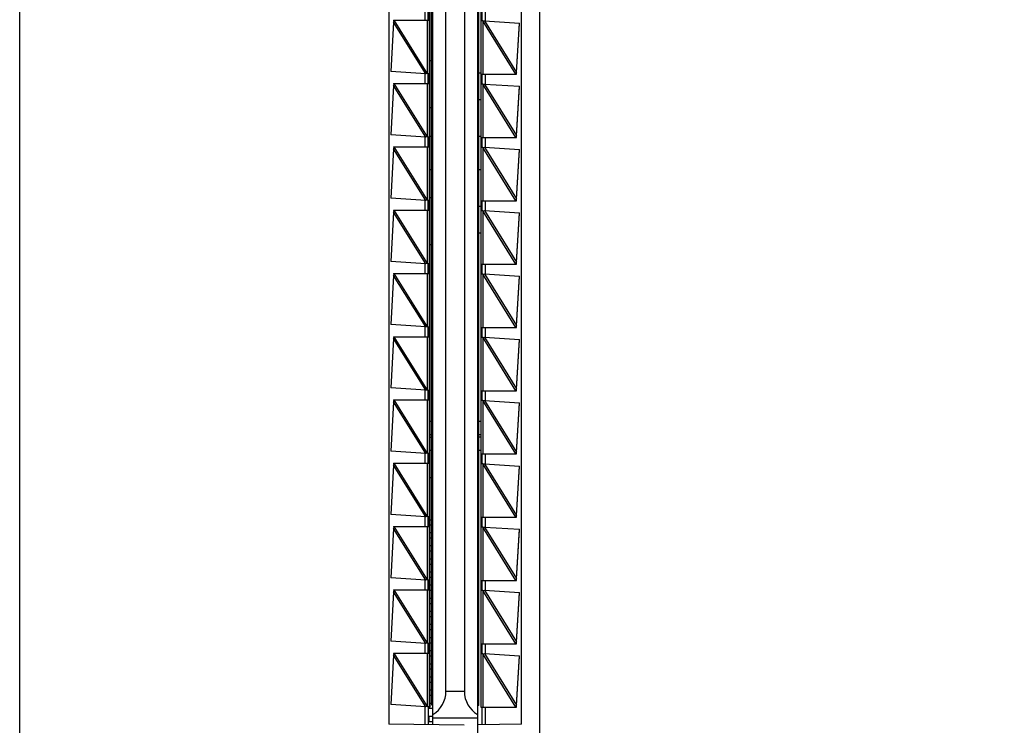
# Model space of a CAD drawing. Header units: inches. Extents: x 0 to 22, y 0 to 17.
# Tile 60 of 66: x 16.1 to 17.6, y 6.7 to 7.8. Entities that reach past the tile are written whole.
import ezdxf

# ---------------------------------------------------------------- set-up
doc = ezdxf.new("R2010")
doc.units = ezdxf.units.IN
doc.header["$LTSCALE"] = 1.21
doc.header["$MEASUREMENT"] = 0
doc.layers.get('0').update_dxf_attribs({"linetype": 'CONTINUOUS'})
doc.layers.add('DIMENSIONS', color=7, linetype='CONTINUOUS')
doc.styles.get("Standard").update_dxf_attribs({"font": 'txt', "width": 0.8})
doc.dimstyles.new('DIMSTYLE_2', dxfattribs={"dimtxt": 0.125, "dimasz": 0.18, "dimexe": 0.18, "dimexo": 0.0625, "dimgap": 0.09, "dimtad": 0, "dimtih": 1, "dimtoh": 1, "dimdec": 3, "dimzin": 4, "dimdsep": 46, "dimtxsty": 'STANDARD', "dimblk": '_FILLED', "dimblk1": '_FILLED', "dimblk2": '_FILLED', "dimcen": 0.09, "dimadec": 0, "dimazin": 0, "dimtp": 0.01, "dimtm": 0.01, "dimtfac": 1, "dimtdec": 3, "dimtofl": 0, "dimtmove": 0, "dimatfit": 3, "dimldrblk": '_FILLED', "dimfxl": 1, "dimtolj": 1, "dimtzin": 4, "dimarcsym": 0})

# ---------------------------------------------------------------- blocks, each defined once
blk = doc.blocks.new('*D21')
at = {"layer": 'DIMENSIONS', "color": 2, "linetype": 'CONTINUOUS'}
blk.add_line((16.2529, 11.0761), (16.2529, 11.698), dxfattribs=at)
at = {"layer": 'DIMENSIONS', "color": 2, "linetype": 'CONTINUOUS', "insert": (16.1904, 11.7605), "char_height": 0.125, "width": 1.225, "attachment_point": 1, "rotation": 90, "line_spacing_factor": 0.9}
blk.add_mtext('.502{\\Ftxt.shx;\\W1.000000;\\H0.125000; }[12.75]', dxfattribs=at)
blk = doc.blocks.new('_FILLED')
at = {"color": 0, "linetype": 'BYBLOCK'}
blk.add_solid([(0, 0), (-1, 0.1736), (-1, -0.1736)], dxfattribs=at)
blk = doc.blocks.new('*D23')
at = {"layer": 'DIMENSIONS', "color": 2, "linetype": 'CONTINUOUS'}
blk.add_line((16.4405, 10.8885), (17.5854, 10.8885), dxfattribs=at)
at = {"layer": 'DIMENSIONS', "color": 2, "linetype": 'CONTINUOUS', "insert": (17.6479, 10.951), "char_height": 0.125, "width": 1.425, "attachment_point": 1, "line_spacing_factor": 0.9}
blk.add_mtext('4.822{\\Ftxt.shx;\\W1.000000;\\H0.125000; }[122.48]', dxfattribs=at)

msp = doc.modelspace()

# ---------------------------------------------------------------- linework, layer by layer
at = {"color": 7, "linetype": 'CONTINUOUS'}
for p, q in [((16.1179, 6.0717), (16.1179, 10.8832)), ((16.8979, 10.8832), (16.8979, 6.0717)), ((16.8049, 10.257), (16.8049, 6.698)), ((16.6719, 10.2058), (16.6719, 6.7491)), ((16.7379, 6.748), (16.7379, 10.207)), ((16.8709, 6.7491), (16.8709, 10.2058)), ((16.7336, 10.1805), (16.7336, 6.7745)), ((16.8099, 10.1805), (16.8099, 6.7745)), ((16.7359, 10.178), (16.7359, 6.778)), ((16.8069, 6.777), (16.8069, 10.177)), ((16.7576, 6.798), (16.7576, 8.576)), ((16.7852, 8.576), (16.7852, 6.798)), ((16.7309, 7.8064), (16.7309, 7.8196)), ((16.8119, 7.8045), (16.8119, 7.8195)), ((16.6791, 7.8026), (16.6747, 7.7286)), ((16.679, 7.8055), (16.7329, 7.8055)), ((16.679, 7.8055), (16.6792, 7.8034)), ((16.6798, 7.8055), (16.6791, 7.8026)), ((16.6792, 7.8029), (16.6791, 7.8026)), ((16.7309, 7.8055), (16.7309, 7.8064)), ((16.8129, 7.8045), (16.8099, 7.8045)), ((16.8129, 7.8045), (16.8152, 7.8048)), ((16.8152, 7.8048), (16.8681, 7.8014)), ((16.8632, 7.7273), (16.8681, 7.8014)), ((16.8632, 7.7269), (16.868, 7.8008)), ((16.7359, 7.7445), (16.7336, 7.7445)), ((16.7275, 7.7251), (16.6747, 7.7286)), ((16.8625, 7.7245), (16.8632, 7.7273)), ((16.7298, 7.7255), (16.7275, 7.7251)), ((16.7298, 7.7255), (16.7329, 7.7255)), ((16.7309, 7.7246), (16.7309, 7.7255)), ((16.7309, 7.7114), (16.7309, 7.7246)), ((16.7309, 7.7245), (16.7309, 7.7114)), ((16.8069, 7.7265), (16.8099, 7.7265)), ((16.8099, 7.7245), (16.8633, 7.7245)), ((16.8119, 7.7095), (16.8119, 7.7245)), ((16.8632, 7.7268), (16.8632, 7.7269)), ((16.8632, 7.7266), (16.8632, 7.7268)), ((16.8633, 7.7245), (16.8632, 7.7266)), ((16.6791, 7.7076), (16.6747, 7.6336)), ((16.679, 7.7105), (16.7329, 7.7105)), ((16.679, 7.7105), (16.6792, 7.7084)), ((16.6798, 7.7105), (16.6791, 7.7076)), ((16.6792, 7.7079), (16.6791, 7.7076)), ((16.7309, 7.7105), (16.7309, 7.7114)), ((16.8129, 7.7095), (16.8099, 7.7095)), ((16.8129, 7.7095), (16.8152, 7.7098)), ((16.8152, 7.7098), (16.8681, 7.7064)), ((16.8632, 7.6323), (16.8681, 7.7064)), ((16.8632, 7.6319), (16.868, 7.7058)), ((16.8069, 7.6865), (16.8099, 7.6865)), ((16.7359, 7.674), (16.7336, 7.674)), ((16.7275, 7.6301), (16.6747, 7.6336)), ((16.7298, 7.6305), (16.7275, 7.6301)), ((16.7298, 7.6305), (16.7329, 7.6305)), ((16.7309, 7.6296), (16.7309, 7.6305)), ((16.7309, 7.6164), (16.7309, 7.6296)), ((16.7309, 7.6295), (16.7309, 7.6164)), ((16.7336, 7.6315), (16.7359, 7.6315)), ((16.8069, 7.6315), (16.8099, 7.6315)), ((16.8099, 7.6295), (16.8633, 7.6295)), ((16.8119, 7.6145), (16.8119, 7.6295)), ((16.8625, 7.6295), (16.8632, 7.6323)), ((16.8632, 7.6318), (16.8632, 7.6319)), ((16.8632, 7.6316), (16.8632, 7.6318)), ((16.8633, 7.6295), (16.8632, 7.6316)), ((16.6791, 7.6126), (16.6747, 7.5386)), ((16.679, 7.6155), (16.7329, 7.6155)), ((16.679, 7.6155), (16.6792, 7.6134)), ((16.6798, 7.6155), (16.6791, 7.6126)), ((16.6792, 7.6129), (16.6791, 7.6126)), ((16.7309, 7.6155), (16.7309, 7.6164)), ((16.8129, 7.6145), (16.8099, 7.6145)), ((16.8129, 7.6145), (16.8152, 7.6148)), ((16.8152, 7.6148), (16.8681, 7.6114)), ((16.8632, 7.5373), (16.8681, 7.6114)), ((16.8632, 7.5369), (16.868, 7.6108)), ((16.7336, 7.5815), (16.7359, 7.5815)), ((16.8069, 7.5815), (16.8099, 7.5815)), ((16.7275, 7.5351), (16.6747, 7.5386)), ((16.7298, 7.5355), (16.7275, 7.5351)), ((16.7298, 7.5355), (16.7329, 7.5355)), ((16.7309, 7.5346), (16.7309, 7.5355)), ((16.7359, 7.539), (16.7336, 7.539)), ((16.8625, 7.5345), (16.8632, 7.5373)), ((16.8632, 7.5368), (16.8632, 7.5369)), ((16.8632, 7.5366), (16.8632, 7.5368)), ((16.8633, 7.5345), (16.8632, 7.5366)), ((16.7309, 7.5214), (16.7309, 7.5346)), ((16.7309, 7.5345), (16.7309, 7.5214)), ((16.7309, 7.5205), (16.7309, 7.5214)), ((16.8069, 7.5265), (16.8099, 7.5265)), ((16.8099, 7.5345), (16.8633, 7.5345)), ((16.8119, 7.5195), (16.8119, 7.5345)), ((16.6791, 7.5176), (16.6747, 7.4436)), ((16.679, 7.5205), (16.7329, 7.5205)), ((16.679, 7.5205), (16.6792, 7.5184)), ((16.6798, 7.5205), (16.6791, 7.5176)), ((16.6792, 7.5179), (16.6791, 7.5176)), ((16.8129, 7.5195), (16.8099, 7.5195)), ((16.8129, 7.5195), (16.8152, 7.5198)), ((16.8152, 7.5198), (16.8681, 7.5164)), ((16.8632, 7.4423), (16.8681, 7.5164)), ((16.8632, 7.4419), (16.868, 7.5158)), ((16.8069, 7.4865), (16.8099, 7.4865)), ((16.7359, 7.4685), (16.7336, 7.4685)), ((16.7275, 7.4401), (16.6747, 7.4436)), ((16.7298, 7.4405), (16.7275, 7.4401)), ((16.7298, 7.4405), (16.7329, 7.4405)), ((16.7309, 7.4396), (16.7309, 7.4405)), ((16.7309, 7.4264), (16.7309, 7.4396)), ((16.7309, 7.4395), (16.7309, 7.4264)), ((16.8099, 7.4395), (16.8633, 7.4395)), ((16.8119, 7.4245), (16.8119, 7.4395)), ((16.8625, 7.4395), (16.8632, 7.4423)), ((16.8632, 7.4418), (16.8632, 7.4419)), ((16.8632, 7.4416), (16.8632, 7.4418)), ((16.8633, 7.4395), (16.8632, 7.4416)), ((16.6791, 7.4226), (16.6747, 7.3486)), ((16.679, 7.4255), (16.7329, 7.4255)), ((16.679, 7.4255), (16.6792, 7.4234)), ((16.6798, 7.4255), (16.6791, 7.4226)), ((16.6792, 7.4229), (16.6791, 7.4226)), ((16.7309, 7.4255), (16.7309, 7.4264)), ((16.8129, 7.4245), (16.8099, 7.4245)), ((16.8129, 7.4245), (16.8152, 7.4248)), ((16.8152, 7.4248), (16.8681, 7.4214)), ((16.8632, 7.3473), (16.8681, 7.4214)), ((16.8632, 7.3469), (16.868, 7.4208)), ((16.7275, 7.3451), (16.6747, 7.3486)), ((16.7298, 7.3455), (16.7275, 7.3451)), ((16.7298, 7.3455), (16.7329, 7.3455)), ((16.7309, 7.3446), (16.7309, 7.3455)), ((16.7309, 7.3314), (16.7309, 7.3446)), ((16.7309, 7.3445), (16.7309, 7.3314)), ((16.8099, 7.3445), (16.8633, 7.3445)), ((16.8119, 7.3295), (16.8119, 7.3445)), ((16.8625, 7.3445), (16.8632, 7.3473)), ((16.8632, 7.3468), (16.8632, 7.3469)), ((16.8632, 7.3466), (16.8632, 7.3468)), ((16.8633, 7.3445), (16.8632, 7.3466)), ((16.679, 7.3305), (16.7329, 7.3305)), ((16.679, 7.3305), (16.6792, 7.3284)), ((16.6798, 7.3305), (16.6791, 7.3276)), ((16.7309, 7.3305), (16.7309, 7.3314)), ((16.8129, 7.3295), (16.8099, 7.3295)), ((16.8129, 7.3295), (16.8152, 7.3298)), ((16.8152, 7.3298), (16.8681, 7.3264)), ((16.6791, 7.3276), (16.6747, 7.2536)), ((16.6792, 7.3279), (16.6791, 7.3276)), ((16.8632, 7.2523), (16.8681, 7.3264)), ((16.8632, 7.2519), (16.868, 7.3258)), ((16.7275, 7.2501), (16.6747, 7.2536)), ((16.7298, 7.2505), (16.7275, 7.2501)), ((16.7298, 7.2505), (16.7329, 7.2505)), ((16.7309, 7.2496), (16.7309, 7.2505)), ((16.7309, 7.2364), (16.7309, 7.2496)), ((16.7309, 7.2495), (16.7309, 7.2364)), ((16.8099, 7.2495), (16.8633, 7.2495)), ((16.8119, 7.2345), (16.8119, 7.2495)), ((16.8625, 7.2495), (16.8632, 7.2523)), ((16.8632, 7.2518), (16.8632, 7.2519)), ((16.8632, 7.2516), (16.8632, 7.2518)), ((16.8633, 7.2495), (16.8632, 7.2516)), ((16.6791, 7.2326), (16.6747, 7.1586)), ((16.679, 7.2355), (16.7329, 7.2355)), ((16.679, 7.2355), (16.6792, 7.2334)), ((16.6798, 7.2355), (16.6791, 7.2326)), ((16.6792, 7.2329), (16.6791, 7.2326)), ((16.7309, 7.2355), (16.7309, 7.2364)), ((16.8129, 7.2345), (16.8099, 7.2345)), ((16.8129, 7.2345), (16.8152, 7.2348)), ((16.8152, 7.2348), (16.8681, 7.2314)), ((16.8632, 7.1573), (16.8681, 7.2314)), ((16.8632, 7.1569), (16.868, 7.2308)), ((16.7359, 7.2034), (16.7336, 7.2034)), ((16.8099, 7.2034), (16.8069, 7.2034)), ((16.7336, 7.1837), (16.7359, 7.1837)), ((16.8069, 7.1837), (16.8099, 7.1837)), ((16.7336, 7.1797), (16.7359, 7.1797)), ((16.8099, 7.1797), (16.8069, 7.1797)), ((16.7275, 7.1551), (16.6747, 7.1586)), ((16.7298, 7.1555), (16.7275, 7.1551)), ((16.7298, 7.1555), (16.7329, 7.1555)), ((16.7309, 7.1546), (16.7309, 7.1555)), ((16.7309, 7.1414), (16.7309, 7.1546)), ((16.7309, 7.1545), (16.7309, 7.1414)), ((16.7336, 7.1601), (16.7359, 7.1601)), ((16.8069, 7.1601), (16.8099, 7.1601)), ((16.8099, 7.1545), (16.8633, 7.1545)), ((16.8119, 7.1395), (16.8119, 7.1545)), ((16.8625, 7.1545), (16.8632, 7.1573)), ((16.8632, 7.1568), (16.8632, 7.1569)), ((16.8632, 7.1566), (16.8632, 7.1568)), ((16.8633, 7.1545), (16.8632, 7.1566)), ((16.6791, 7.1376), (16.6747, 7.0636)), ((16.679, 7.1405), (16.7329, 7.1405)), ((16.679, 7.1405), (16.6792, 7.1384)), ((16.6798, 7.1405), (16.6791, 7.1376)), ((16.6792, 7.1379), (16.6791, 7.1376)), ((16.7309, 7.1405), (16.7309, 7.1414)), ((16.8129, 7.1395), (16.8099, 7.1395)), ((16.8129, 7.1395), (16.8152, 7.1398)), ((16.8152, 7.1398), (16.8681, 7.1364)), ((16.8632, 7.0623), (16.8681, 7.1364)), ((16.8632, 7.0619), (16.868, 7.1358)), ((16.7359, 7.1187), (16.7336, 7.1187)), ((16.7275, 7.0601), (16.6747, 7.0636)), ((16.7298, 7.0605), (16.7275, 7.0601)), ((16.7298, 7.0605), (16.7329, 7.0605)), ((16.7309, 7.0596), (16.7309, 7.0605)), ((16.7309, 7.0464), (16.7309, 7.0596)), ((16.7309, 7.0595), (16.7309, 7.0464)), ((16.7336, 7.0557), (16.7359, 7.0557)), ((16.7336, 7.0479), (16.7359, 7.0479)), ((16.8099, 7.0595), (16.8633, 7.0595)), ((16.8119, 7.0445), (16.8119, 7.0595)), ((16.8625, 7.0595), (16.8632, 7.0623)), ((16.8632, 7.0618), (16.8632, 7.0619)), ((16.8632, 7.0616), (16.8632, 7.0618)), ((16.8633, 7.0595), (16.8632, 7.0616)), ((16.6791, 7.0426), (16.6747, 6.9686)), ((16.679, 7.0455), (16.7329, 7.0455)), ((16.679, 7.0455), (16.6792, 7.0434)), ((16.6798, 7.0455), (16.6791, 7.0426)), ((16.6792, 7.0429), (16.6791, 7.0426)), ((16.7309, 7.0455), (16.7309, 7.0464)), ((16.7359, 7.036), (16.7336, 7.036)), ((16.8129, 7.0445), (16.8099, 7.0445)), ((16.8129, 7.0445), (16.8152, 7.0448)), ((16.8152, 7.0448), (16.8681, 7.0414)), ((16.8632, 6.9673), (16.8681, 7.0414)), ((16.8632, 6.9669), (16.868, 7.0408)), ((16.7359, 7.0282), (16.7336, 7.0282)), ((16.7359, 7.0164), (16.7336, 7.0164)), ((16.7359, 7.0085), (16.7336, 7.0085)), ((16.7359, 6.9967), (16.7336, 6.9967)), ((16.7359, 6.9888), (16.7336, 6.9888)), ((16.7359, 6.977), (16.7336, 6.977)), ((16.7275, 6.9651), (16.6747, 6.9686)), ((16.7298, 6.9655), (16.7275, 6.9651)), ((16.7298, 6.9655), (16.7329, 6.9655)), ((16.7309, 6.9646), (16.7309, 6.9655)), ((16.7309, 6.9514), (16.7309, 6.9646)), ((16.7309, 6.9645), (16.7309, 6.9514)), ((16.7359, 6.9691), (16.7336, 6.9691)), ((16.8099, 6.9645), (16.8633, 6.9645)), ((16.8119, 6.9495), (16.8119, 6.9645)), ((16.8625, 6.9645), (16.8632, 6.9673)), ((16.8632, 6.9668), (16.8632, 6.9669)), ((16.8632, 6.9666), (16.8632, 6.9668)), ((16.8633, 6.9645), (16.8632, 6.9666)), ((16.6791, 6.9476), (16.6747, 6.8736)), ((16.679, 6.9505), (16.7329, 6.9505)), ((16.679, 6.9505), (16.6792, 6.9484)), ((16.6798, 6.9505), (16.6791, 6.9476)), ((16.6792, 6.9479), (16.6791, 6.9476)), ((16.7309, 6.9505), (16.7309, 6.9514)), ((16.7359, 6.9573), (16.7336, 6.9573)), ((16.7359, 6.9494), (16.7336, 6.9494)), ((16.8129, 6.9495), (16.8099, 6.9495)), ((16.8129, 6.9495), (16.8152, 6.9498)), ((16.8152, 6.9498), (16.8681, 6.9464)), ((16.8632, 6.8723), (16.8681, 6.9464)), ((16.8632, 6.8719), (16.868, 6.9458)), ((16.7359, 6.9376), (16.7336, 6.9376)), ((16.7359, 6.9297), (16.7336, 6.9297)), ((16.7359, 6.9179), (16.7336, 6.9179)), ((16.7359, 6.9101), (16.7336, 6.9101)), ((16.7359, 6.8983), (16.7336, 6.8983)), ((16.7359, 6.8904), (16.7336, 6.8904)), ((16.7275, 6.8701), (16.6747, 6.8736)), ((16.7298, 6.8705), (16.7275, 6.8701)), ((16.7298, 6.8705), (16.7329, 6.8705)), ((16.7309, 6.8696), (16.7309, 6.8705)), ((16.7359, 6.8786), (16.7336, 6.8786)), ((16.7359, 6.8707), (16.7336, 6.8707)), ((16.8625, 6.8695), (16.8632, 6.8723)), ((16.8632, 6.8718), (16.8632, 6.8719)), ((16.8632, 6.8716), (16.8632, 6.8718)), ((16.8633, 6.8695), (16.8632, 6.8716)), ((16.7309, 6.8564), (16.7309, 6.8696)), ((16.7309, 6.8695), (16.7309, 6.8564)), ((16.7309, 6.8555), (16.7309, 6.8564)), ((16.7359, 6.8589), (16.7336, 6.8589)), ((16.8099, 6.8695), (16.8633, 6.8695)), ((16.8119, 6.8545), (16.8119, 6.8695)), ((16.6791, 6.8526), (16.6747, 6.7786)), ((16.679, 6.8555), (16.7329, 6.8555)), ((16.679, 6.8555), (16.6792, 6.8534)), ((16.6798, 6.8555), (16.6791, 6.8526)), ((16.6792, 6.8529), (16.6791, 6.8526)), ((16.7359, 6.851), (16.7336, 6.851)), ((16.8129, 6.8545), (16.8099, 6.8545)), ((16.8129, 6.8545), (16.8152, 6.8548)), ((16.8152, 6.8548), (16.8681, 6.8514)), ((16.8632, 6.7773), (16.8681, 6.8514)), ((16.8632, 6.7769), (16.868, 6.8508)), ((16.7359, 6.8392), (16.7336, 6.8392)), ((16.7359, 6.8313), (16.7336, 6.8313)), ((16.7359, 6.8195), (16.7336, 6.8195)), ((16.7359, 6.8116), (16.7336, 6.8116)), ((16.7359, 6.7998), (16.7336, 6.7998)), ((16.7359, 6.792), (16.7336, 6.792)), ((16.7275, 6.7751), (16.6747, 6.7786)), ((16.7298, 6.7755), (16.7275, 6.7751)), ((16.7298, 6.7755), (16.7329, 6.7755)), ((16.7309, 6.7746), (16.7309, 6.7755)), ((16.7309, 6.7745), (16.7336, 6.7745)), ((16.7309, 6.7745), (16.7309, 6.7481)), ((16.732, 6.7745), (16.732, 6.7723)), ((16.7379, 6.7723), (16.732, 6.7723)), ((16.7329, 6.7745), (16.7329, 6.7755)), ((16.7359, 6.7801), (16.7336, 6.7801)), ((16.7359, 6.778), (16.7379, 6.778)), ((16.8069, 6.777), (16.8049, 6.777)), ((16.8099, 6.7745), (16.8633, 6.7745)), ((16.8119, 6.7481), (16.8119, 6.7745)), ((16.8625, 6.7745), (16.8632, 6.7773)), ((16.8632, 6.7768), (16.8632, 6.7769)), ((16.8632, 6.7766), (16.8632, 6.7768)), ((16.8633, 6.7745), (16.8632, 6.7766)), ((16.7379, 6.7605), (16.732, 6.7605)), ((16.732, 6.7605), (16.732, 6.7526)), ((16.7379, 6.7526), (16.732, 6.7526)), ((16.8049, 6.758), (16.7379, 6.758)), ((16.785, 6.7472), (16.6719, 6.7491)), ((16.8709, 6.7491), (16.8049, 6.748))]:
    msp.add_line(p, q, dxfattribs=at)
at = {"color": 9, "linetype": 'CONTINUOUS'}
for p, q in [((16.726, 7.8202), (16.726, 7.8055)), ((16.8168, 7.8047), (16.8168, 7.8195)), ((16.7275, 7.7251), (16.6791, 7.8026)), ((16.7299, 7.7253), (16.6798, 7.8055)), ((16.7299, 7.7253), (16.7299, 7.8055)), ((16.7329, 7.7255), (16.7329, 7.8055)), ((16.8625, 7.7245), (16.8128, 7.8046)), ((16.8128, 7.8046), (16.8128, 7.7245)), ((16.8152, 7.8048), (16.8632, 7.7273)), ((16.726, 7.7252), (16.726, 7.7105)), ((16.8168, 7.7097), (16.8168, 7.7245)), ((16.7275, 7.6301), (16.6791, 7.7076)), ((16.7299, 7.6303), (16.6798, 7.7105)), ((16.7299, 7.6303), (16.7299, 7.7105)), ((16.7329, 7.6305), (16.7329, 7.7105)), ((16.8625, 7.6295), (16.8128, 7.7096)), ((16.8128, 7.7096), (16.8128, 7.6295)), ((16.8152, 7.7098), (16.8632, 7.6323)), ((16.726, 7.6302), (16.726, 7.6155)), ((16.8168, 7.6147), (16.8168, 7.6295)), ((16.7275, 7.5351), (16.6791, 7.6126)), ((16.7299, 7.5353), (16.6798, 7.6155)), ((16.7299, 7.5353), (16.7299, 7.6155)), ((16.7329, 7.5355), (16.7329, 7.6155)), ((16.8625, 7.5345), (16.8128, 7.6146)), ((16.8128, 7.6146), (16.8128, 7.5345)), ((16.8152, 7.6148), (16.8632, 7.5373)), ((16.726, 7.5352), (16.726, 7.5205)), ((16.8168, 7.5197), (16.8168, 7.5345)), ((16.7275, 7.4401), (16.6791, 7.5176)), ((16.7299, 7.4403), (16.6798, 7.5205)), ((16.7299, 7.4403), (16.7299, 7.5205)), ((16.7329, 7.4405), (16.7329, 7.5205)), ((16.8625, 7.4395), (16.8128, 7.5196)), ((16.8128, 7.5196), (16.8128, 7.4395)), ((16.8152, 7.5198), (16.8632, 7.4423)), ((16.726, 7.4402), (16.726, 7.4255)), ((16.8168, 7.4247), (16.8168, 7.4395)), ((16.7275, 7.3451), (16.6791, 7.4226)), ((16.7299, 7.3453), (16.6798, 7.4255)), ((16.7299, 7.3453), (16.7299, 7.4255)), ((16.7329, 7.3455), (16.7329, 7.4255)), ((16.8625, 7.3445), (16.8128, 7.4246)), ((16.8128, 7.4246), (16.8128, 7.3445)), ((16.8152, 7.4248), (16.8632, 7.3473)), ((16.726, 7.3452), (16.726, 7.3305)), ((16.8168, 7.3297), (16.8168, 7.3445)), ((16.7299, 7.2503), (16.6798, 7.3305)), ((16.7299, 7.2503), (16.7299, 7.3305)), ((16.7329, 7.2505), (16.7329, 7.3305)), ((16.8625, 7.2495), (16.8128, 7.3296)), ((16.8128, 7.3296), (16.8128, 7.2495)), ((16.8152, 7.3298), (16.8632, 7.2523)), ((16.7275, 7.2501), (16.6791, 7.3276)), ((16.726, 7.2502), (16.726, 7.2355)), ((16.8168, 7.2347), (16.8168, 7.2495)), ((16.7275, 7.1551), (16.6791, 7.2326)), ((16.7299, 7.1553), (16.6798, 7.2355)), ((16.7299, 7.1553), (16.7299, 7.2355)), ((16.7329, 7.1555), (16.7329, 7.2355)), ((16.8625, 7.1545), (16.8128, 7.2346)), ((16.8128, 7.2346), (16.8128, 7.1545)), ((16.8152, 7.2348), (16.8632, 7.1573)), ((16.726, 7.1552), (16.726, 7.1405)), ((16.8168, 7.1397), (16.8168, 7.1545)), ((16.7275, 7.0601), (16.6791, 7.1376)), ((16.7299, 7.0603), (16.6798, 7.1405)), ((16.7299, 7.0603), (16.7299, 7.1405)), ((16.7329, 7.0605), (16.7329, 7.1405)), ((16.8625, 7.0595), (16.8128, 7.1396)), ((16.8128, 7.1396), (16.8128, 7.0595)), ((16.8152, 7.1398), (16.8632, 7.0623)), ((16.726, 7.0602), (16.726, 7.0455)), ((16.8168, 7.0447), (16.8168, 7.0595)), ((16.7275, 6.9651), (16.6791, 7.0426)), ((16.7299, 6.9653), (16.6798, 7.0455)), ((16.7299, 6.9653), (16.7299, 7.0455)), ((16.7329, 6.9655), (16.7329, 7.0455)), ((16.8625, 6.9645), (16.8128, 7.0446)), ((16.8128, 7.0446), (16.8128, 6.9645)), ((16.8152, 7.0448), (16.8632, 6.9673)), ((16.726, 6.9652), (16.726, 6.9505)), ((16.8168, 6.9497), (16.8168, 6.9645)), ((16.7275, 6.8701), (16.6791, 6.9476)), ((16.7299, 6.8703), (16.6798, 6.9505)), ((16.7299, 6.8703), (16.7299, 6.9505)), ((16.7329, 6.8705), (16.7329, 6.9505)), ((16.8625, 6.8695), (16.8128, 6.9496)), ((16.8128, 6.9496), (16.8128, 6.8695)), ((16.8152, 6.9498), (16.8632, 6.8723)), ((16.726, 6.8702), (16.726, 6.8555)), ((16.8168, 6.8547), (16.8168, 6.8695)), ((16.7275, 6.7751), (16.6791, 6.8526)), ((16.7299, 6.7753), (16.6798, 6.8555)), ((16.7299, 6.7753), (16.7299, 6.8555)), ((16.7329, 6.7755), (16.7329, 6.8555)), ((16.8625, 6.7745), (16.8128, 6.8546)), ((16.8128, 6.8546), (16.8128, 6.7745)), ((16.8152, 6.8548), (16.8632, 6.7773)), ((16.7852, 6.798), (16.7576, 6.798)), ((16.726, 6.7752), (16.726, 6.7482)), ((16.8168, 6.7482), (16.8168, 6.7745))]:
    msp.add_line(p, q, dxfattribs=at)
at = {"color": 7, "linetype": 'CONTINUOUS'}
for points in [[(16.6792, 7.8034), (16.6792, 7.8032), (16.6792, 7.8029)], [(16.6792, 7.7084), (16.6792, 7.7082), (16.6792, 7.7079)], [(16.6792, 7.6134), (16.6792, 7.6132), (16.6792, 7.6129)], [(16.6792, 7.5184), (16.6792, 7.5182), (16.6792, 7.5179)], [(16.6792, 7.4234), (16.6792, 7.4232), (16.6792, 7.4229)], [(16.6792, 7.3284), (16.6792, 7.3282), (16.6792, 7.3279)], [(16.6792, 7.2334), (16.6792, 7.2332), (16.6792, 7.2329)], [(16.6792, 7.1384), (16.6792, 7.1382), (16.6792, 7.1379)], [(16.6792, 7.0434), (16.6792, 7.0432), (16.6792, 7.0429)], [(16.6792, 6.9484), (16.6792, 6.9482), (16.6792, 6.9479)], [(16.6792, 6.8534), (16.6792, 6.8532), (16.6792, 6.8529)]]:
    msp.add_lwpolyline(points, dxfattribs=at)
for centre, start_param, end_param in [((16.7176, 6.798), -2.595485, -1.557405), ((16.8252, 6.798), -4.698998, -3.660917)]:
    msp.add_ellipse(centre, major_axis=(0.0005, 0.04), ratio=1, start_param=start_param, end_param=end_param, dxfattribs=at)
for points, knots in [([(16.7329, 7.8055), (16.7329, 7.8055), (16.7329, 7.8055), (16.7329, 7.8055), (16.7329, 7.8055), (16.7329, 7.8055), (16.7329, 7.8055), (16.7329, 7.8055), (16.7329, 7.8056), (16.7329, 7.8056), (16.7329, 7.8057), (16.7329, 7.8058), (16.7329, 7.8059), (16.7329, 7.806), (16.7329, 7.8062), (16.7329, 7.8064), (16.7329, 7.8065), (16.7329, 7.8068), (16.7329, 7.8072), (16.733, 7.8077), (16.733, 7.8082), (16.733, 7.8088), (16.733, 7.8094), (16.733, 7.8101), (16.733, 7.8108), (16.733, 7.8118), (16.733, 7.813), (16.733, 7.8142), (16.733, 7.8151), (16.733, 7.8158), (16.733, 7.8165), (16.733, 7.8171), (16.733, 7.8177), (16.733, 7.8183), (16.7329, 7.8188), (16.7329, 7.8191), (16.7329, 7.8194), (16.7329, 7.8196), (16.7329, 7.8197), (16.7329, 7.8199), (16.7329, 7.82), (16.7329, 7.8201), (16.7329, 7.8202), (16.7329, 7.8203), (16.7329, 7.8204), (16.7329, 7.8204), (16.7329, 7.8204), (16.7329, 7.8205), (16.7329, 7.8205), (16.7329, 7.8205), (16.7329, 7.8205), (16.7329, 7.8205), (16.7329, 7.8205)], [0, 0, 0, 0, 0.000262, 0.000478, 0.000762, 0.001117, 0.001544, 0.002618, 0.005649, 0.009863, 0.015252, 0.021806, 0.029509, 0.038344, 0.04829, 0.059322, 0.071416, 0.084541, 0.113757, 0.146691, 0.183026, 0.222412, 0.26447, 0.308796, 0.354963, 0.402526, 0.5, 0.597474, 0.645037, 0.691204, 0.73553, 0.777588, 0.816974, 0.853309, 0.886243, 0.915459, 0.928584, 0.940678, 0.95171, 0.961656, 0.970491, 0.978194, 0.984748, 0.990137, 0.994351, 0.997382, 0.998456, 0.998883, 0.999238, 0.999522, 0.999738, 1, 1, 1, 1]), ([(16.7329, 7.7105), (16.7329, 7.7105), (16.7329, 7.7105), (16.7329, 7.7105), (16.7329, 7.7105), (16.7329, 7.7105), (16.7329, 7.7105), (16.7329, 7.7105), (16.7329, 7.7106), (16.7329, 7.7106), (16.7329, 7.7107), (16.7329, 7.7108), (16.7329, 7.7109), (16.7329, 7.711), (16.7329, 7.7112), (16.7329, 7.7114), (16.7329, 7.7115), (16.7329, 7.7118), (16.7329, 7.7122), (16.733, 7.7127), (16.733, 7.7132), (16.733, 7.7138), (16.733, 7.7144), (16.733, 7.7151), (16.733, 7.7158), (16.733, 7.7168), (16.733, 7.718), (16.733, 7.7192), (16.733, 7.7201), (16.733, 7.7208), (16.733, 7.7215), (16.733, 7.7221), (16.733, 7.7227), (16.733, 7.7233), (16.7329, 7.7238), (16.7329, 7.7241), (16.7329, 7.7244), (16.7329, 7.7246), (16.7329, 7.7247), (16.7329, 7.7249), (16.7329, 7.725), (16.7329, 7.7251), (16.7329, 7.7252), (16.7329, 7.7253), (16.7329, 7.7254), (16.7329, 7.7254), (16.7329, 7.7254), (16.7329, 7.7255), (16.7329, 7.7255), (16.7329, 7.7255), (16.7329, 7.7255), (16.7329, 7.7255), (16.7329, 7.7255)], [0, 0, 0, 0, 0.000262, 0.000478, 0.000762, 0.001117, 0.001544, 0.002618, 0.005649, 0.009863, 0.015252, 0.021806, 0.029509, 0.038344, 0.04829, 0.059322, 0.071416, 0.084541, 0.113757, 0.146691, 0.183026, 0.222412, 0.26447, 0.308796, 0.354963, 0.402526, 0.5, 0.597474, 0.645037, 0.691204, 0.73553, 0.777588, 0.816974, 0.853309, 0.886243, 0.915459, 0.928584, 0.940678, 0.95171, 0.961656, 0.970491, 0.978194, 0.984748, 0.990137, 0.994351, 0.997382, 0.998456, 0.998883, 0.999238, 0.999522, 0.999738, 1, 1, 1, 1]), ([(16.7329, 7.6155), (16.7329, 7.6155), (16.7329, 7.6155), (16.7329, 7.6155), (16.7329, 7.6155), (16.7329, 7.6155), (16.7329, 7.6155), (16.7329, 7.6155), (16.7329, 7.6156), (16.7329, 7.6156), (16.7329, 7.6157), (16.7329, 7.6158), (16.7329, 7.6159), (16.7329, 7.616), (16.7329, 7.6162), (16.7329, 7.6164), (16.7329, 7.6165), (16.7329, 7.6168), (16.7329, 7.6172), (16.733, 7.6177), (16.733, 7.6182), (16.733, 7.6188), (16.733, 7.6194), (16.733, 7.6201), (16.733, 7.6208), (16.733, 7.6218), (16.733, 7.623), (16.733, 7.6242), (16.733, 7.6251), (16.733, 7.6258), (16.733, 7.6265), (16.733, 7.6271), (16.733, 7.6277), (16.733, 7.6283), (16.7329, 7.6288), (16.7329, 7.6291), (16.7329, 7.6294), (16.7329, 7.6296), (16.7329, 7.6297), (16.7329, 7.6299), (16.7329, 7.63), (16.7329, 7.6301), (16.7329, 7.6302), (16.7329, 7.6303), (16.7329, 7.6304), (16.7329, 7.6304), (16.7329, 7.6304), (16.7329, 7.6305), (16.7329, 7.6305), (16.7329, 7.6305), (16.7329, 7.6305), (16.7329, 7.6305), (16.7329, 7.6305)], [0, 0, 0, 0, 0.000262, 0.000478, 0.000762, 0.001117, 0.001544, 0.002618, 0.005649, 0.009863, 0.015252, 0.021806, 0.029509, 0.038344, 0.04829, 0.059322, 0.071416, 0.084541, 0.113757, 0.146691, 0.183026, 0.222412, 0.26447, 0.308796, 0.354963, 0.402526, 0.5, 0.597474, 0.645037, 0.691204, 0.73553, 0.777588, 0.816974, 0.853309, 0.886243, 0.915459, 0.928584, 0.940678, 0.95171, 0.961656, 0.970491, 0.978194, 0.984748, 0.990137, 0.994351, 0.997382, 0.998456, 0.998883, 0.999238, 0.999522, 0.999738, 1, 1, 1, 1]), ([(16.7329, 7.5205), (16.7329, 7.5205), (16.7329, 7.5205), (16.7329, 7.5205), (16.7329, 7.5205), (16.7329, 7.5205), (16.7329, 7.5205), (16.7329, 7.5205), (16.7329, 7.5206), (16.7329, 7.5206), (16.7329, 7.5207), (16.7329, 7.5208), (16.7329, 7.5209), (16.7329, 7.521), (16.7329, 7.5212), (16.7329, 7.5214), (16.7329, 7.5215), (16.7329, 7.5218), (16.7329, 7.5222), (16.733, 7.5227), (16.733, 7.5232), (16.733, 7.5238), (16.733, 7.5244), (16.733, 7.5251), (16.733, 7.5258), (16.733, 7.5268), (16.733, 7.528), (16.733, 7.5292), (16.733, 7.5301), (16.733, 7.5308), (16.733, 7.5315), (16.733, 7.5321), (16.733, 7.5327), (16.733, 7.5333), (16.7329, 7.5338), (16.7329, 7.5341), (16.7329, 7.5344), (16.7329, 7.5346), (16.7329, 7.5347), (16.7329, 7.5349), (16.7329, 7.535), (16.7329, 7.5351), (16.7329, 7.5352), (16.7329, 7.5353), (16.7329, 7.5354), (16.7329, 7.5354), (16.7329, 7.5354), (16.7329, 7.5355), (16.7329, 7.5355), (16.7329, 7.5355), (16.7329, 7.5355), (16.7329, 7.5355), (16.7329, 7.5355)], [0, 0, 0, 0, 0.000262, 0.000478, 0.000762, 0.001117, 0.001544, 0.002618, 0.005649, 0.009863, 0.015252, 0.021806, 0.029509, 0.038344, 0.04829, 0.059322, 0.071416, 0.084541, 0.113757, 0.146691, 0.183026, 0.222412, 0.26447, 0.308796, 0.354963, 0.402526, 0.5, 0.597474, 0.645037, 0.691204, 0.73553, 0.777588, 0.816974, 0.853309, 0.886243, 0.915459, 0.928584, 0.940678, 0.95171, 0.961656, 0.970491, 0.978194, 0.984748, 0.990137, 0.994351, 0.997382, 0.998456, 0.998883, 0.999238, 0.999522, 0.999738, 1, 1, 1, 1]), ([(16.7329, 7.4255), (16.7329, 7.4255), (16.7329, 7.4255), (16.7329, 7.4255), (16.7329, 7.4255), (16.7329, 7.4255), (16.7329, 7.4255), (16.7329, 7.4255), (16.7329, 7.4256), (16.7329, 7.4256), (16.7329, 7.4257), (16.7329, 7.4258), (16.7329, 7.4259), (16.7329, 7.426), (16.7329, 7.4262), (16.7329, 7.4264), (16.7329, 7.4265), (16.7329, 7.4268), (16.7329, 7.4272), (16.733, 7.4277), (16.733, 7.4282), (16.733, 7.4288), (16.733, 7.4294), (16.733, 7.4301), (16.733, 7.4308), (16.733, 7.4318), (16.733, 7.433), (16.733, 7.4342), (16.733, 7.4351), (16.733, 7.4358), (16.733, 7.4365), (16.733, 7.4371), (16.733, 7.4377), (16.733, 7.4383), (16.7329, 7.4388), (16.7329, 7.4391), (16.7329, 7.4394), (16.7329, 7.4396), (16.7329, 7.4397), (16.7329, 7.4399), (16.7329, 7.44), (16.7329, 7.4401), (16.7329, 7.4402), (16.7329, 7.4403), (16.7329, 7.4404), (16.7329, 7.4404), (16.7329, 7.4404), (16.7329, 7.4405), (16.7329, 7.4405), (16.7329, 7.4405), (16.7329, 7.4405), (16.7329, 7.4405), (16.7329, 7.4405)], [0, 0, 0, 0, 0.000262, 0.000478, 0.000762, 0.001117, 0.001544, 0.002618, 0.005649, 0.009863, 0.015252, 0.021806, 0.029509, 0.038344, 0.04829, 0.059322, 0.071416, 0.084541, 0.113757, 0.146691, 0.183026, 0.222412, 0.26447, 0.308796, 0.354963, 0.402526, 0.5, 0.597474, 0.645037, 0.691204, 0.73553, 0.777588, 0.816974, 0.853309, 0.886243, 0.915459, 0.928584, 0.940678, 0.95171, 0.961656, 0.970491, 0.978194, 0.984748, 0.990137, 0.994351, 0.997382, 0.998456, 0.998883, 0.999238, 0.999522, 0.999738, 1, 1, 1, 1]), ([(16.7329, 7.3305), (16.7329, 7.3305), (16.7329, 7.3305), (16.7329, 7.3305), (16.7329, 7.3305), (16.7329, 7.3305), (16.7329, 7.3305), (16.7329, 7.3305), (16.7329, 7.3306), (16.7329, 7.3306), (16.7329, 7.3307), (16.7329, 7.3308), (16.7329, 7.3309), (16.7329, 7.331), (16.7329, 7.3312), (16.7329, 7.3314), (16.7329, 7.3315), (16.7329, 7.3318), (16.7329, 7.3322), (16.733, 7.3327), (16.733, 7.3332), (16.733, 7.3338), (16.733, 7.3344), (16.733, 7.3351), (16.733, 7.3358), (16.733, 7.3368), (16.733, 7.338), (16.733, 7.3392), (16.733, 7.3401), (16.733, 7.3408), (16.733, 7.3415), (16.733, 7.3421), (16.733, 7.3427), (16.733, 7.3433), (16.7329, 7.3438), (16.7329, 7.3441), (16.7329, 7.3444), (16.7329, 7.3446), (16.7329, 7.3447), (16.7329, 7.3449), (16.7329, 7.345), (16.7329, 7.3451), (16.7329, 7.3452), (16.7329, 7.3453), (16.7329, 7.3454), (16.7329, 7.3454), (16.7329, 7.3454), (16.7329, 7.3455), (16.7329, 7.3455), (16.7329, 7.3455), (16.7329, 7.3455), (16.7329, 7.3455), (16.7329, 7.3455)], [0, 0, 0, 0, 0.000262, 0.000478, 0.000762, 0.001117, 0.001544, 0.002618, 0.005649, 0.009863, 0.015252, 0.021806, 0.029509, 0.038344, 0.04829, 0.059322, 0.071416, 0.084541, 0.113757, 0.146691, 0.183026, 0.222412, 0.26447, 0.308796, 0.354963, 0.402526, 0.5, 0.597474, 0.645037, 0.691204, 0.73553, 0.777588, 0.816974, 0.853309, 0.886243, 0.915459, 0.928584, 0.940678, 0.95171, 0.961656, 0.970491, 0.978194, 0.984748, 0.990137, 0.994351, 0.997382, 0.998456, 0.998883, 0.999238, 0.999522, 0.999738, 1, 1, 1, 1]), ([(16.7329, 7.2355), (16.7329, 7.2355), (16.7329, 7.2355), (16.7329, 7.2355), (16.7329, 7.2355), (16.7329, 7.2355), (16.7329, 7.2355), (16.7329, 7.2355), (16.7329, 7.2356), (16.7329, 7.2356), (16.7329, 7.2357), (16.7329, 7.2358), (16.7329, 7.2359), (16.7329, 7.236), (16.7329, 7.2362), (16.7329, 7.2364), (16.7329, 7.2365), (16.7329, 7.2368), (16.7329, 7.2372), (16.733, 7.2377), (16.733, 7.2382), (16.733, 7.2388), (16.733, 7.2394), (16.733, 7.2401), (16.733, 7.2408), (16.733, 7.2418), (16.733, 7.243), (16.733, 7.2442), (16.733, 7.2451), (16.733, 7.2458), (16.733, 7.2465), (16.733, 7.2471), (16.733, 7.2477), (16.733, 7.2483), (16.7329, 7.2488), (16.7329, 7.2491), (16.7329, 7.2494), (16.7329, 7.2496), (16.7329, 7.2497), (16.7329, 7.2499), (16.7329, 7.25), (16.7329, 7.2501), (16.7329, 7.2502), (16.7329, 7.2503), (16.7329, 7.2504), (16.7329, 7.2504), (16.7329, 7.2504), (16.7329, 7.2505), (16.7329, 7.2505), (16.7329, 7.2505), (16.7329, 7.2505), (16.7329, 7.2505), (16.7329, 7.2505)], [0, 0, 0, 0, 0.000262, 0.000478, 0.000762, 0.001117, 0.001544, 0.002618, 0.005649, 0.009863, 0.015252, 0.021806, 0.029509, 0.038344, 0.04829, 0.059322, 0.071416, 0.084541, 0.113757, 0.146691, 0.183026, 0.222412, 0.26447, 0.308796, 0.354963, 0.402526, 0.5, 0.597474, 0.645037, 0.691204, 0.73553, 0.777588, 0.816974, 0.853309, 0.886243, 0.915459, 0.928584, 0.940678, 0.95171, 0.961656, 0.970491, 0.978194, 0.984748, 0.990137, 0.994351, 0.997382, 0.998456, 0.998883, 0.999238, 0.999522, 0.999738, 1, 1, 1, 1]), ([(16.7329, 7.1405), (16.7329, 7.1405), (16.7329, 7.1405), (16.7329, 7.1405), (16.7329, 7.1405), (16.7329, 7.1405), (16.7329, 7.1405), (16.7329, 7.1405), (16.7329, 7.1406), (16.7329, 7.1406), (16.7329, 7.1407), (16.7329, 7.1408), (16.7329, 7.1409), (16.7329, 7.141), (16.7329, 7.1412), (16.7329, 7.1414), (16.7329, 7.1415), (16.7329, 7.1418), (16.7329, 7.1422), (16.733, 7.1427), (16.733, 7.1432), (16.733, 7.1438), (16.733, 7.1444), (16.733, 7.1451), (16.733, 7.1458), (16.733, 7.1468), (16.733, 7.148), (16.733, 7.1492), (16.733, 7.1501), (16.733, 7.1508), (16.733, 7.1515), (16.733, 7.1521), (16.733, 7.1527), (16.733, 7.1533), (16.7329, 7.1538), (16.7329, 7.1541), (16.7329, 7.1544), (16.7329, 7.1546), (16.7329, 7.1547), (16.7329, 7.1549), (16.7329, 7.155), (16.7329, 7.1551), (16.7329, 7.1552), (16.7329, 7.1553), (16.7329, 7.1554), (16.7329, 7.1554), (16.7329, 7.1554), (16.7329, 7.1555), (16.7329, 7.1555), (16.7329, 7.1555), (16.7329, 7.1555), (16.7329, 7.1555), (16.7329, 7.1555)], [0, 0, 0, 0, 0.000262, 0.000478, 0.000762, 0.001117, 0.001544, 0.002618, 0.005649, 0.009863, 0.015252, 0.021806, 0.029509, 0.038344, 0.04829, 0.059322, 0.071416, 0.084541, 0.113757, 0.146691, 0.183026, 0.222412, 0.26447, 0.308796, 0.354963, 0.402526, 0.5, 0.597474, 0.645037, 0.691204, 0.73553, 0.777588, 0.816974, 0.853309, 0.886243, 0.915459, 0.928584, 0.940678, 0.95171, 0.961656, 0.970491, 0.978194, 0.984748, 0.990137, 0.994351, 0.997382, 0.998456, 0.998883, 0.999238, 0.999522, 0.999738, 1, 1, 1, 1]), ([(16.7329, 7.0455), (16.7329, 7.0455), (16.7329, 7.0455), (16.7329, 7.0455), (16.7329, 7.0455), (16.7329, 7.0455), (16.7329, 7.0455), (16.7329, 7.0455), (16.7329, 7.0456), (16.7329, 7.0456), (16.7329, 7.0457), (16.7329, 7.0458), (16.7329, 7.0459), (16.7329, 7.046), (16.7329, 7.0462), (16.7329, 7.0464), (16.7329, 7.0465), (16.7329, 7.0468), (16.7329, 7.0472), (16.733, 7.0477), (16.733, 7.0482), (16.733, 7.0488), (16.733, 7.0494), (16.733, 7.0501), (16.733, 7.0508), (16.733, 7.0518), (16.733, 7.053), (16.733, 7.0542), (16.733, 7.0551), (16.733, 7.0558), (16.733, 7.0565), (16.733, 7.0571), (16.733, 7.0577), (16.733, 7.0583), (16.7329, 7.0588), (16.7329, 7.0591), (16.7329, 7.0594), (16.7329, 7.0596), (16.7329, 7.0597), (16.7329, 7.0599), (16.7329, 7.06), (16.7329, 7.0601), (16.7329, 7.0602), (16.7329, 7.0603), (16.7329, 7.0604), (16.7329, 7.0604), (16.7329, 7.0604), (16.7329, 7.0605), (16.7329, 7.0605), (16.7329, 7.0605), (16.7329, 7.0605), (16.7329, 7.0605), (16.7329, 7.0605)], [0, 0, 0, 0, 0.000262, 0.000478, 0.000762, 0.001117, 0.001544, 0.002618, 0.005649, 0.009863, 0.015252, 0.021806, 0.029509, 0.038344, 0.04829, 0.059322, 0.071416, 0.084541, 0.113757, 0.146691, 0.183026, 0.222412, 0.26447, 0.308796, 0.354963, 0.402526, 0.5, 0.597474, 0.645037, 0.691204, 0.73553, 0.777588, 0.816974, 0.853309, 0.886243, 0.915459, 0.928584, 0.940678, 0.95171, 0.961656, 0.970491, 0.978194, 0.984748, 0.990137, 0.994351, 0.997382, 0.998456, 0.998883, 0.999238, 0.999522, 0.999738, 1, 1, 1, 1]), ([(16.7329, 6.9505), (16.7329, 6.9505), (16.7329, 6.9505), (16.7329, 6.9505), (16.7329, 6.9505), (16.7329, 6.9505), (16.7329, 6.9505), (16.7329, 6.9505), (16.7329, 6.9506), (16.7329, 6.9506), (16.7329, 6.9507), (16.7329, 6.9508), (16.7329, 6.9509), (16.7329, 6.951), (16.7329, 6.9512), (16.7329, 6.9514), (16.7329, 6.9515), (16.7329, 6.9518), (16.7329, 6.9522), (16.733, 6.9527), (16.733, 6.9532), (16.733, 6.9538), (16.733, 6.9544), (16.733, 6.9551), (16.733, 6.9558), (16.733, 6.9568), (16.733, 6.958), (16.733, 6.9592), (16.733, 6.9601), (16.733, 6.9608), (16.733, 6.9615), (16.733, 6.9621), (16.733, 6.9627), (16.733, 6.9633), (16.7329, 6.9638), (16.7329, 6.9641), (16.7329, 6.9644), (16.7329, 6.9646), (16.7329, 6.9647), (16.7329, 6.9649), (16.7329, 6.965), (16.7329, 6.9651), (16.7329, 6.9652), (16.7329, 6.9653), (16.7329, 6.9654), (16.7329, 6.9654), (16.7329, 6.9654), (16.7329, 6.9655), (16.7329, 6.9655), (16.7329, 6.9655), (16.7329, 6.9655), (16.7329, 6.9655), (16.7329, 6.9655)], [0, 0, 0, 0, 0.000262, 0.000478, 0.000762, 0.001117, 0.001544, 0.002618, 0.005649, 0.009863, 0.015252, 0.021806, 0.029509, 0.038344, 0.04829, 0.059322, 0.071416, 0.084541, 0.113757, 0.146691, 0.183026, 0.222412, 0.26447, 0.308796, 0.354963, 0.402526, 0.5, 0.597474, 0.645037, 0.691204, 0.73553, 0.777588, 0.816974, 0.853309, 0.886243, 0.915459, 0.928584, 0.940678, 0.95171, 0.961656, 0.970491, 0.978194, 0.984748, 0.990137, 0.994351, 0.997382, 0.998456, 0.998883, 0.999238, 0.999522, 0.999738, 1, 1, 1, 1]), ([(16.7329, 6.8555), (16.7329, 6.8555), (16.7329, 6.8555), (16.7329, 6.8555), (16.7329, 6.8555), (16.7329, 6.8555), (16.7329, 6.8555), (16.7329, 6.8555), (16.7329, 6.8556), (16.7329, 6.8556), (16.7329, 6.8557), (16.7329, 6.8558), (16.7329, 6.8559), (16.7329, 6.856), (16.7329, 6.8562), (16.7329, 6.8564), (16.7329, 6.8565), (16.7329, 6.8568), (16.7329, 6.8572), (16.733, 6.8577), (16.733, 6.8582), (16.733, 6.8588), (16.733, 6.8594), (16.733, 6.8601), (16.733, 6.8608), (16.733, 6.8618), (16.733, 6.863), (16.733, 6.8642), (16.733, 6.8651), (16.733, 6.8658), (16.733, 6.8665), (16.733, 6.8671), (16.733, 6.8677), (16.733, 6.8683), (16.7329, 6.8688), (16.7329, 6.8691), (16.7329, 6.8694), (16.7329, 6.8696), (16.7329, 6.8697), (16.7329, 6.8699), (16.7329, 6.87), (16.7329, 6.8701), (16.7329, 6.8702), (16.7329, 6.8703), (16.7329, 6.8704), (16.7329, 6.8704), (16.7329, 6.8704), (16.7329, 6.8705), (16.7329, 6.8705), (16.7329, 6.8705), (16.7329, 6.8705), (16.7329, 6.8705), (16.7329, 6.8705)], [0, 0, 0, 0, 0.000262, 0.000478, 0.000762, 0.001117, 0.001544, 0.002618, 0.005649, 0.009863, 0.015252, 0.021806, 0.029509, 0.038344, 0.04829, 0.059322, 0.071416, 0.084541, 0.113757, 0.146691, 0.183026, 0.222412, 0.26447, 0.308796, 0.354963, 0.402526, 0.5, 0.597474, 0.645037, 0.691204, 0.73553, 0.777588, 0.816974, 0.853309, 0.886243, 0.915459, 0.928584, 0.940678, 0.95171, 0.961656, 0.970491, 0.978194, 0.984748, 0.990137, 0.994351, 0.997382, 0.998456, 0.998883, 0.999238, 0.999522, 0.999738, 1, 1, 1, 1]), ([(16.7309, 6.7745), (16.7309, 6.7745), (16.7309, 6.7745), (16.7309, 6.7745), (16.7309, 6.7746)], [0, 0, 0, 0, 0.253572, 1, 1, 1, 1])]:
    msp.add_open_spline(points, degree=3, knots=knots, dxfattribs=at)

# ---------------------------------------------------------------- dimensions: what is measured, and where the dimension line sits
at = {"layer": 'DIMENSIONS', "color": 2, "linetype": 'CONTINUOUS'}
for feature_location, offset, dtype, origin, picture, middle in [((16.2529, 11.0761), (0, 0.6219), 1, (16.7549, 6.0665), '*D21', (16.2529, 12.373)), ((16.4405, 10.8885), (1.1449, 0), 0, (16.88, 6.0665), '*D23', (18.3604, 10.8885))]:
    dim = msp.add_ordinate_dim(feature_location=feature_location, offset=offset, dtype=dtype, origin=origin, dimstyle='DIMSTYLE_2', dxfattribs=at)
    dim.commit()
    dim.dimension.update_dxf_attribs({"geometry": picture, "text_midpoint": middle})

doc.saveas('drawing.dxf')
